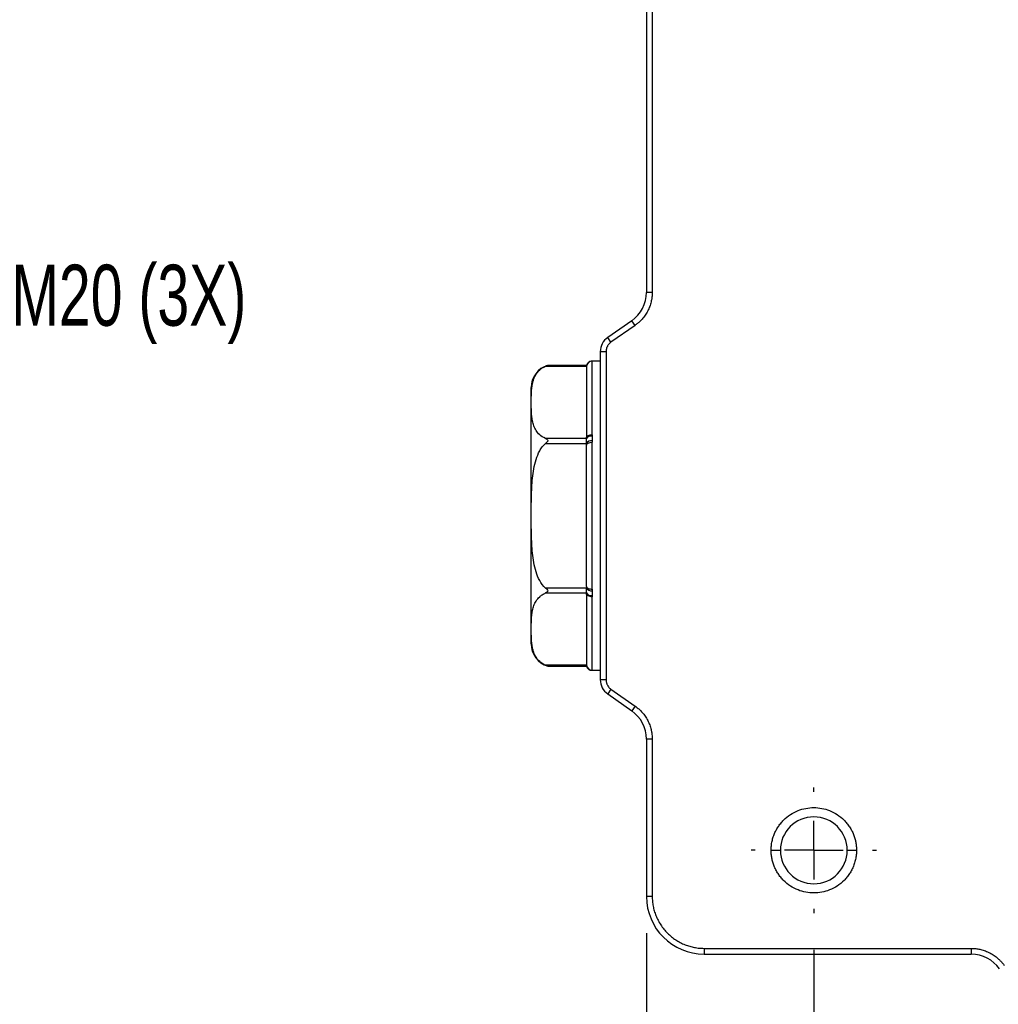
# Model space of a CAD drawing. Header units: millimetres. Extents: x 16 to 683, y 16 to 524.
# Tile 19 of 38: x 372 to 457, y 104 to 189. Entities that reach past the tile are written whole.
import ezdxf

# ---------------------------------------------------------------- set-up
doc = ezdxf.new("R2010")
doc.units = ezdxf.units.MM
doc.header["$LTSCALE"] = 2.5
doc.linetypes.add('CENTERX2', pattern=[20.32, 12.7, -2.54, 2.54, -2.54])
doc.layers.add('CENTER', color=40, linetype='CENTERX2')
doc.layers.add('DIMENSIONS', color=140, linetype='Continuous', lineweight=25)
doc.styles.add('SLDTEXTSTYLE0', font='TXT', dxfattribs={"width": 0.7})
doc.dimstyles.new('SLDDIMSTYLE0', dxfattribs={"dimtxt": 5.39502, "dimasz": 8.255, "dimexe": 0, "dimexo": 0.0625, "dimgap": 1.348755, "dimtad": 0, "dimtih": 1, "dimtoh": 1, "dimrnd": 1e-09, "dimzin": 12, "dimdsep": 46, "dimtxsty": 'SLDTEXTSTYLE0', "dimsah": 1, "dimcen": 0.09, "dimadec": 0, "dimazin": 3, "dimtfac": 1, "dimtmove": 0, "dimatfit": 0, "dimfxl": 0, "dimfrac": 2, "dimtolj": 1, "dimtzin": 12, "dimarcsym": 0})
doc.dimstyles.new('SLDDIMSTYLE1', dxfattribs={"dimtxt": 5.39502, "dimasz": 8.255, "dimexe": 0, "dimexo": 0.0625, "dimgap": 1.348755, "dimtad": 0, "dimtih": 1, "dimtoh": 1, "dimrnd": 1e-09, "dimzin": 4, "dimdsep": 46, "dimtxsty": 'SLDTEXTSTYLE0', "dimsah": 1, "dimcen": 0.09, "dimadec": 0, "dimazin": 1, "dimtfac": 1, "dimtofl": 0, "dimtmove": 0, "dimatfit": 3, "dimfxl": 0, "dimfrac": 2, "dimtolj": 1, "dimtzin": 12, "dimarcsym": 0})

# ---------------------------------------------------------------- blocks, each defined once
blk = doc.blocks.new('_D_19')
at = {"layer": 'DIMENSIONS'}
for p, q in [((440.954, 108.492), (440.954, 71.748)), ((506.954, 108.492), (506.954, 71.748)), ((440.954, 79.685), (459.67, 79.685)), ((466.98, 79.685), (465.169, 79.685)), ((465.169, 79.685), (465.169, 71.111)), ((483.012, 79.685), (484.824, 79.685)), ((484.824, 79.685), (484.824, 71.111)), ((506.954, 79.685), (490.322, 79.685)), ((465.169, 71.111), (466.98, 71.111)), ((484.824, 71.111), (483.012, 71.111))]:
    blk.add_line(p, q, dxfattribs=at)
for points in [[(440.954, 79.685), (449.209, 78.415), (449.209, 80.955)], [(506.954, 79.685), (498.699, 80.955), (498.699, 78.415)]]:
    blk.add_solid(points, dxfattribs=at)
at = {"layer": 'DIMENSIONS', "char_height": 5.2917, "attachment_point": 1, "style": 'SLDTEXTSTYLE0'}
for s, insert in [('66.0', (466.98, 87.714)), ('2.60', (466.98, 77.932))]:
    blk.add_mtext(s, dxfattribs=dict(at, insert=insert))
blk = doc.blocks.new('_D_20')
at = {"layer": 'DIMENSIONS'}
for p, q in [((426.454, 109.932), (426.454, 71.748)), ((440.954, 108.492), (440.954, 71.748)), ((394.614, 84.732), (392.803, 84.732)), ((392.803, 84.732), (392.803, 76.158)), ((410.646, 84.732), (412.458, 84.732)), ((412.458, 84.732), (412.458, 76.158)), ((426.454, 79.685), (415.477, 79.685)), ((440.954, 79.685), (456.829, 79.685)), ((392.803, 76.158), (394.614, 76.158)), ((412.458, 76.158), (410.646, 76.158))]:
    blk.add_line(p, q, dxfattribs=at)
for points in [[(426.454, 79.685), (418.199, 80.955), (418.199, 78.415)], [(440.954, 79.685), (449.209, 78.415), (449.209, 80.955)]]:
    blk.add_solid(points, dxfattribs=at)
at = {"layer": 'DIMENSIONS', "char_height": 5.2917, "attachment_point": 1, "style": 'SLDTEXTSTYLE0'}
for s, insert in [('14.5', (394.614, 92.761)), ('0.57', (394.614, 82.979)), ('SYM.', (393.791, 73.197))]:
    blk.add_mtext(s, dxfattribs=dict(at, insert=insert))
blk = doc.blocks.new('SW_CENTERMARKSYMBOL_9')
at = {"layer": 'CENTER', "color": 0}
for p, q in [((0, 5.08), (0, 5.44)), ((0, 0), (0, 2.54)), ((-5.08, 0), (-5.44, 0)), ((0, 0), (-2.54, 0)), ((0, 0), (0, -2.54)), ((0, 0), (2.54, 0)), ((5.08, 0), (5.44, 0)), ((0, -5.08), (0, -5.44))]:
    blk.add_line(p, q, dxfattribs=at)

msp = doc.modelspace()

# ---------------------------------------------------------------- linework, layer by layer
for p, q in [((426.454393, 271.606694), (426.454393, 165.469225)), ((426.954393, 271.606694), (426.954393, 165.469225)), ((426.954393, 165.469225), (426.454393, 165.469225)), ((425.175123, 163.011769), (423.094029, 161.554571)), ((425.461911, 162.602193), (423.380817, 161.144995)), ((425.461911, 162.602193), (425.175123, 163.011769)), ((423.380817, 161.144995), (423.094029, 161.554571)), ((422.454393, 160.325843), (422.454393, 131.887544)), ((422.954393, 160.325843), (422.454393, 160.325843)), ((422.954393, 160.325843), (422.954393, 131.887544)), ((417.714418, 159.068207), (421.254393, 159.068207)), ((421.254452, 159.135194), (417.903559, 159.135194)), ((422.454393, 159.506694), (421.737599, 159.506694)), ((421.754393, 153.132818), (421.754393, 159.501313)), ((421.254393, 152.803957), (417.714418, 152.803957)), ((421.254393, 152.87065), (421.254393, 152.803957)), ((417.714418, 152.370944), (421.254393, 152.370944)), ((421.254393, 152.370944), (421.254393, 152.237558)), ((421.754393, 139.738199), (421.754393, 152.475189)), ((421.254393, 139.975829), (421.254393, 139.842443)), ((421.254393, 139.842443), (417.714418, 139.842443)), ((417.714418, 139.40943), (421.254393, 139.40943)), ((421.254393, 139.40943), (421.254393, 139.342737)), ((421.754393, 132.712074), (421.754393, 139.080569)), ((421.254393, 133.14518), (417.714418, 133.14518)), ((417.903559, 133.078193), (421.254393, 133.078193)), ((421.737599, 132.706694), (422.454393, 132.706694)), ((422.954393, 131.887544), (422.454393, 131.887544)), ((423.380817, 131.068392), (423.094029, 130.658816)), ((423.094029, 130.658816), (425.175123, 129.201618)), ((423.380817, 131.068392), (425.461911, 129.611194)), ((425.461911, 129.611194), (425.175123, 129.201618)), ((426.454393, 126.744162), (426.454393, 113.106694)), ((426.954393, 126.744162), (426.454393, 126.744162)), ((426.954393, 126.744162), (426.954393, 113.106694)), ((437.254393, 117.106694), (438.054393, 117.106694)), ((443.854393, 117.106694), (444.654393, 117.106694)), ((426.954393, 113.106694), (426.454393, 113.106694)), ((431.454393, 108.606694), (454.591862, 108.606694)), ((431.454393, 108.606694), (431.454393, 108.106694)), ((454.591862, 108.606694), (454.591862, 108.106694)), ((431.454393, 108.106694), (454.591862, 108.106694))]:
    msp.add_line(p, q)
at = {"flags": 128}
for points in [[(421.254393, 152.87065), (421.264001, 152.921796), (421.292453, 152.970977), (421.338658, 153.016303), (421.40084, 153.056031), (421.476608, 153.088635), (421.563051, 153.112862), (421.656848, 153.127781), (421.754393, 153.132818)], [(421.254393, 152.237558), (421.264001, 152.283917), (421.292453, 152.328495), (421.338658, 152.369578), (421.40084, 152.405588), (421.476608, 152.435141), (421.563051, 152.4571), (421.656848, 152.470623), (421.754393, 152.475189)], [(421.254393, 139.975829), (421.264001, 139.92947), (421.292453, 139.884892), (421.338658, 139.843809), (421.40084, 139.807799), (421.476608, 139.778247), (421.563051, 139.756287), (421.656848, 139.742765), (421.754393, 139.738199)], [(421.754393, 139.080569), (421.656848, 139.085606), (421.563051, 139.100525), (421.476608, 139.124752), (421.40084, 139.157356), (421.338658, 139.197084), (421.292453, 139.24241), (421.264001, 139.291591), (421.254393, 139.342737)]]:
    msp.add_lwpolyline(points, dxfattribs=at)
for centre, radius, start, end in [((423.454393, 165.469225), 3, 305, 0), ((423.954393, 160.325843), 1.5, 125, 180), ((418.454393, 157.212545), 2, 105.98686393, 180), ((421.750236, 159.005006), 0.499854, 90.13876998, 172.73612258), ((421.754293, 159.001414), 0.4999, 89.98849777, 179.98849315), ((421.641677, 152.543741), 0.466584, 76.69860553, 146.10282084), ((421.706285, 152.075583), 0.539856, 85.45914035, 146.8309999), ((421.706285, 140.137804), 0.539856, 213.1690001, 274.54085965), ((421.641677, 139.669646), 0.466584, 213.89717916, 283.30139447), ((418.454393, 135.000842), 2, 180, 254.01313607), ((421.754293, 133.211973), 0.4999, 180.01150685, 270.01150223), ((421.750236, 133.208381), 0.499854, 187.26387742, 269.86123002), ((423.954393, 131.887544), 1.5, 180, 235), ((423.454393, 126.744162), 3, 0, 55), ((440.954393, 117.106694), 2.9, 0, 180), ((440.954393, 117.106694), 2.9, 180, 0), ((431.454393, 113.106694), 5, 180, 270), ((454.591862, 105.106694), 3, 35, 90)]:
    msp.add_arc(centre, radius, start, end)
for points, knots in [([(426.954393, 165.469225), (426.953646, 165.41395), (426.952155, 165.303571), (426.940023, 165.138505), (426.920637, 164.974326), (426.893287, 164.811029), (426.839969, 164.564351), (426.740526, 164.23905), (426.566609, 163.849301), (426.347024, 163.483137), (426.115048, 163.186043), (425.889649, 162.950506), (425.684413, 162.765566), (425.536166, 162.656715), (425.461911, 162.602193)], [0, 0, 0, 0, 0.049370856, 0.0985879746, 0.1477618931, 0.1970034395, 0.2464229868, 0.3731445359, 0.5000197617, 0.6267413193, 0.7536165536, 0.8357961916, 0.9177527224, 1, 1, 1, 1]), ([(423.380817, 161.144995), (423.354867, 161.125782), (423.303318, 161.087615), (423.233598, 161.021613), (423.170533, 160.949898), (423.114617, 160.871829), (423.055378, 160.769979), (423.00096, 160.641957), (422.961435, 160.485971), (422.956751, 160.379465), (422.954393, 160.325843)], [0, 0, 0, 0, 0.100882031, 0.200402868, 0.299495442, 0.399104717, 0.500161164, 0.667381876, 0.832536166, 1, 1, 1, 1]), ([(417.714418, 152.803957), (417.499049, 152.892708), (417.337605, 153.003664), (417.069544, 153.24566), (416.96921, 153.372807), (416.805967, 153.633931), (416.743633, 153.768665), (416.645585, 154.037862), (416.609577, 154.172845), (416.52572, 154.578511), (416.501288, 154.849887), (416.472999, 155.393246), (416.469337, 155.665236), (416.469366, 156.209433), (416.473062, 156.481733), (416.501532, 157.025334), (416.526123, 157.296751), (416.610278, 157.702127), (416.646393, 157.836954), (416.744576, 158.105647), (416.806756, 158.239719), (416.969983, 158.500366), (417.071966, 158.628865), (417.270781, 158.808084), (417.344529, 158.865417), (417.512753, 158.973412), (417.60771, 159.024234), (417.714418, 159.068207)], [0, 0, 0, 0, 0.0625, 0.0625, 0.125, 0.125, 0.1875, 0.1875, 0.25, 0.25, 0.375, 0.375, 0.5, 0.5, 0.625, 0.625, 0.75, 0.75, 0.8125, 0.8125, 0.875, 0.875, 0.9375, 0.9375, 0.96875, 0.96875, 1, 1, 1, 1]), ([(417.903559, 159.135194), (417.903559, 159.135194), (417.871163, 159.125627), (417.798662, 159.101106), (417.757262, 159.085863), (417.714418, 159.068207)], [0, 0, 0, 0, 0.5, 0.5, 1, 1, 1, 1]), ([(421.737599, 159.506694), (421.684075, 159.501694), (421.574019, 159.491413), (421.425792, 159.408521), (421.308785, 159.285606), (421.271475, 159.181729), (421.253343, 159.131245)], [0, 0, 0, 0, 0.243337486, 0.500352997, 0.757173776, 1, 1, 1, 1]), ([(421.254393, 159.068207), (421.254472, 159.087325), (421.254635, 159.127161), (421.254514, 159.129615), (421.254451, 159.130891)], [0, 0, 0, 0, 0.479933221, 1, 1, 1, 1]), ([(421.254393, 159.001514), (421.254393, 158.968403), (421.254393, 158.902176), (421.254393, 158.556696), (421.254393, 158.03194), (421.254393, 157.307361), (421.254393, 156.40957), (421.254393, 155.355437), (421.254393, 154.206873), (421.254393, 153.362156), (421.254393, 152.953893)], [0, 0, 0, 0, 0.1240346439, 0.2480894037, 0.3760323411, 0.5040158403, 0.6319587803, 0.759942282, 0.8839770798, 1, 1, 1, 1]), ([(421.749025, 159.504859), (421.750591, 159.504389), (421.753745, 159.503441), (421.754176, 159.502026), (421.754393, 159.501313)], [0, 0, 0, 0, 0.496300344, 1, 1, 1, 1]), ([(416.454393, 135.000842), (416.454393, 135.000842), (416.454393, 136.170979), (416.454393, 140.336363), (416.454393, 143.161322), (416.454393, 149.052065), (416.454393, 151.877024), (416.454393, 156.042408), (416.454393, 157.212545), (416.454393, 157.212545)], [0, 0, 0, 0, 0.25, 0.25, 0.5, 0.5, 0.75, 0.75, 1, 1, 1, 1]), ([(417.714418, 152.803957), (417.757313, 152.78628), (417.798875, 152.765114), (417.871712, 152.707434), (417.903705, 152.668662), (417.903486, 152.596576), (417.895057, 152.571411), (417.869616, 152.52533), (417.852912, 152.503767), (417.79853, 152.442487), (417.757182, 152.40619), (417.714418, 152.370944)], [0, 0, 0, 0, 0.25, 0.25, 0.5, 0.5, 0.625, 0.625, 0.75, 0.75, 1, 1, 1, 1]), ([(421.254393, 152.370944), (421.254393, 152.458874), (421.254394, 152.545351), (421.254393, 152.696298), (421.254393, 152.759991), (421.254393, 152.803957)], [0, 0, 0, 0, 0.5, 0.5, 1, 1, 1, 1]), ([(421.749025, 152.997808), (421.745999, 152.95826), (421.741145, 152.894817), (421.736263, 152.806734), (421.741145, 152.718383), (421.745999, 152.653928), (421.749025, 152.613744)], [0, 0, 0, 0, 0.311683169, 0.499999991, 0.688285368, 1, 1, 1, 1]), ([(421.754393, 153.132818), (421.754176, 153.110191), (421.753745, 153.065269), (421.750591, 153.020184), (421.749025, 152.997808)], [0, 0, 0, 0, 0.503699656, 1, 1, 1, 1]), ([(417.714418, 139.842443), (417.499049, 140.019946), (417.337605, 140.241859), (417.069544, 140.72585), (416.96921, 140.980145), (416.805967, 141.502391), (416.743633, 141.77186), (416.645585, 142.310254), (416.609577, 142.580221), (416.52572, 143.391553), (416.501288, 143.934303), (416.472999, 145.021021), (416.469337, 145.565001), (416.469366, 146.653395), (416.473062, 147.197996), (416.501532, 148.285197), (416.526123, 148.828032), (416.610278, 149.638783), (416.646393, 149.908437), (416.744576, 150.445823), (416.806756, 150.713967), (416.969983, 151.235261), (417.071966, 151.492261), (417.270781, 151.850699), (417.344529, 151.965365), (417.512753, 152.181353), (417.60771, 152.282997), (417.714418, 152.370944)], [0, 0, 0, 0, 0.0625, 0.0625, 0.125, 0.125, 0.1875, 0.1875, 0.25, 0.25, 0.375, 0.375, 0.5, 0.5, 0.625, 0.625, 0.75, 0.75, 0.8125, 0.8125, 0.875, 0.875, 0.9375, 0.9375, 0.96875, 0.96875, 1, 1, 1, 1]), ([(421.749025, 152.613744), (421.750591, 152.590899), (421.753745, 152.544866), (421.754176, 152.498529), (421.754393, 152.475189)], [0, 0, 0, 0, 0.496300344, 1, 1, 1, 1]), ([(417.714418, 133.14518), (417.499049, 133.233931), (417.337605, 133.344888), (417.069544, 133.586884), (416.96921, 133.714031), (416.805967, 133.975154), (416.743633, 134.109888), (416.645585, 134.379085), (416.609577, 134.514069), (416.52572, 134.919735), (416.501288, 135.19111), (416.472999, 135.734469), (416.469337, 136.006459), (416.469366, 136.550656), (416.473062, 136.822956), (416.501532, 137.366557), (416.526123, 137.637974), (416.610278, 138.04335), (416.646393, 138.178177), (416.744576, 138.44687), (416.806756, 138.580942), (416.969983, 138.841589), (417.071966, 138.970089), (417.270781, 139.149308), (417.344529, 139.206641), (417.512753, 139.314635), (417.60771, 139.365457), (417.714418, 139.40943)], [0, 0, 0, 0, 0.0625, 0.0625, 0.125, 0.125, 0.1875, 0.1875, 0.25, 0.25, 0.375, 0.375, 0.5, 0.5, 0.625, 0.625, 0.75, 0.75, 0.8125, 0.8125, 0.875, 0.875, 0.9375, 0.9375, 0.96875, 0.96875, 1, 1, 1, 1]), ([(417.714418, 139.842443), (417.757313, 139.807089), (417.798875, 139.770622), (417.871712, 139.688324), (417.903705, 139.640117), (417.903486, 139.568097), (417.895057, 139.545417), (417.869616, 139.50723), (417.852912, 139.491005), (417.79853, 139.448122), (417.757182, 139.427053), (417.714418, 139.40943)], [0, 0, 0, 0, 0.25, 0.25, 0.5, 0.5, 0.625, 0.625, 0.75, 0.75, 1, 1, 1, 1]), ([(421.254393, 139.40943), (421.254393, 139.453396), (421.254394, 139.516874), (421.254393, 139.667773), (421.254393, 139.754512), (421.254393, 139.842443)], [0, 0, 0, 0, 0.5, 0.5, 1, 1, 1, 1]), ([(421.254393, 139.259494), (421.254393, 138.851311), (421.254393, 138.006612), (421.254393, 136.858122), (421.254393, 135.803925), (421.254393, 134.906197), (421.254393, 134.18151), (421.254393, 133.65677), (421.254393, 133.311174), (421.254393, 133.244975), (421.254393, 133.211873)], [0, 0, 0, 0, 0.1160026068, 0.2400573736, 0.3680003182, 0.4959838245, 0.6239267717, 0.7519102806, 0.8759450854, 1, 1, 1, 1]), ([(421.749025, 139.599643), (421.743917, 139.534981), (421.737596, 139.47066), (421.737601, 139.342639), (421.74392, 139.278974), (421.749025, 139.215579)], [0, 0, 0, 0, 0.5, 0.5, 1, 1, 1, 1]), ([(421.754393, 139.738199), (421.754176, 139.714858), (421.753745, 139.668521), (421.750591, 139.622489), (421.749025, 139.599643)], [0, 0, 0, 0, 0.503699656, 1, 1, 1, 1]), ([(421.749025, 139.215579), (421.750591, 139.193203), (421.753745, 139.148119), (421.754176, 139.103196), (421.754393, 139.080569)], [0, 0, 0, 0, 0.496300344, 1, 1, 1, 1]), ([(417.714418, 133.14518), (417.757234, 133.127536), (417.798714, 133.11226), (417.871471, 133.08766), (417.903559, 133.078193), (417.903559, 133.078193)], [0, 0, 0, 0, 0.5, 0.5, 1, 1, 1, 1]), ([(421.253453, 133.081727), (421.271616, 133.031283), (421.308985, 132.927495), (421.425989, 132.804729), (421.574138, 132.721951), (421.684114, 132.711686), (421.737599, 132.706694)], [0, 0, 0, 0, 0.242861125, 0.499683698, 0.756680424, 1, 1, 1, 1]), ([(421.754393, 132.712074), (421.754176, 132.711361), (421.753745, 132.709946), (421.750591, 132.708999), (421.749025, 132.708528)], [0, 0, 0, 0, 0.503699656, 1, 1, 1, 1]), ([(422.954393, 131.887544), (422.955247, 131.855267), (422.956944, 131.791149), (422.97102, 131.69618), (422.993593, 131.603387), (423.025472, 131.512804), (423.074924, 131.40586), (423.148581, 131.287853), (423.253687, 131.166006), (423.338244, 131.10108), (423.380817, 131.068392)], [0, 0, 0, 0, 0.100882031, 0.200402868, 0.299495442, 0.399104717, 0.500161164, 0.667381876, 0.832536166, 1, 1, 1, 1]), ([(425.461911, 129.611194), (425.506761, 129.578878), (425.596323, 129.514346), (425.724578, 129.40973), (425.847946, 129.29968), (425.966024, 129.183613), (426.137509, 128.998449), (426.346942, 128.730405), (426.56645, 128.36439), (426.740446, 127.974493), (426.850755, 127.614064), (426.914412, 127.294329), (426.948188, 127.020133), (426.952322, 126.836261), (426.954393, 126.744162)], [0, 0, 0, 0, 0.049370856, 0.098587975, 0.147761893, 0.197003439, 0.246422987, 0.373144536, 0.500019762, 0.626741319, 0.753616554, 0.835796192, 0.917752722, 1, 1, 1, 1]), ([(437.254393, 117.106694), (437.255405, 117.173581), (437.25742, 117.306876), (437.273907, 117.505733), (437.300283, 117.70259), (437.337493, 117.897443), (437.38528, 118.090287), (437.443731, 118.281116), (437.532267, 118.523363), (437.663365, 118.811567), (437.853513, 119.136926), (438.077319, 119.443738), (438.418418, 119.821839), (438.911199, 120.222469), (439.568271, 120.56232), (440.256748, 120.763804), (440.954217, 120.828129), (441.651859, 120.76384), (442.340358, 120.562402), (442.997588, 120.22247), (443.490228, 119.821953), (443.831356, 119.443878), (444.055073, 119.137224), (444.245364, 118.811719), (444.397021, 118.478165), (444.513363, 118.140078), (444.594525, 117.801209), (444.645167, 117.456017), (444.651308, 117.223491), (444.654393, 117.106694)], [0, 0, 0, 0, 0.017276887, 0.034430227, 0.051509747, 0.068565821, 0.085649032, 0.10280972, 0.120097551, 0.15225168, 0.184451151, 0.217289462, 0.25017408, 0.315809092, 0.380080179, 0.440024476, 0.500014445, 0.559958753, 0.619948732, 0.684219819, 0.749854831, 0.782693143, 0.815577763, 0.847731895, 0.87993137, 0.910075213, 0.939954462, 0.96983936, 1, 1, 1, 1]), ([(444.654393, 117.106694), (444.653382, 117.039807), (444.651366, 116.906511), (444.634879, 116.707654), (444.608504, 116.510797), (444.571293, 116.315944), (444.523507, 116.1231), (444.465055, 115.932271), (444.376519, 115.690024), (444.245421, 115.40182), (444.055274, 115.076461), (443.831468, 114.76965), (443.490369, 114.391548), (442.997588, 113.990918), (442.340515, 113.651067), (441.652039, 113.449583), (440.95457, 113.385258), (440.256927, 113.449547), (439.568429, 113.650986), (438.911199, 113.990918), (438.418559, 114.391435), (438.077431, 114.769509), (437.853714, 115.076163), (437.663422, 115.401668), (437.511766, 115.735222), (437.395423, 116.073309), (437.314262, 116.412178), (437.263619, 116.75737), (437.257478, 116.989896), (437.254393, 117.106694)], [0, 0, 0, 0, 0.017276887, 0.034430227, 0.051509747, 0.068565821, 0.085649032, 0.10280972, 0.120097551, 0.15225168, 0.184451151, 0.217289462, 0.25017408, 0.315809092, 0.380080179, 0.440024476, 0.500014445, 0.559958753, 0.619948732, 0.684219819, 0.749854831, 0.782693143, 0.815577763, 0.847731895, 0.87993137, 0.910075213, 0.939954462, 0.96983936, 1, 1, 1, 1]), ([(426.954393, 113.106694), (426.955336, 113.035472), (426.957215, 112.893499), (426.972564, 112.681543), (426.997113, 112.471452), (427.031743, 112.263228), (427.076221, 112.056875), (427.130602, 111.852397), (427.194891, 111.649795), (427.296557, 111.374459), (427.451799, 111.033181), (427.683082, 110.637458), (427.955226, 110.264339), (428.26668, 109.919234), (428.611898, 109.607638), (428.984858, 109.335585), (429.380731, 109.104151), (429.78641, 108.919704), (430.197592, 108.778219), (430.609736, 108.679508), (431.029557, 108.617915), (431.31235, 108.610445), (431.454393, 108.606694)], [0, 0, 0, 0, 0.0302331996, 0.0602673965, 0.0901689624, 0.120005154, 0.1498436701, 0.1797521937, 0.2097979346, 0.2400471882, 0.3043220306, 0.3686713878, 0.4343138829, 0.5000324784, 0.5656749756, 0.6313935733, 0.6956684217, 0.7600177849, 0.8202694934, 0.8799904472, 0.939720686, 1, 1, 1, 1]), ([(454.591862, 108.606694), (454.647137, 108.605947), (454.757515, 108.604456), (454.922582, 108.592323), (455.086761, 108.572937), (455.250058, 108.545587), (455.496736, 108.492269), (455.822037, 108.392827), (456.211786, 108.218909), (456.57795, 107.999324), (456.875044, 107.767349), (457.110581, 107.541949), (457.29552, 107.336714), (457.404372, 107.188466), (457.458894, 107.114211)], [0, 0, 0, 0, 0.049370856, 0.098587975, 0.147761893, 0.197003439, 0.246422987, 0.373144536, 0.500019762, 0.626741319, 0.753616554, 0.835796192, 0.917752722, 1, 1, 1, 1])]:
    msp.add_open_spline(points, degree=3, knots=knots)
for points in [[(421.737599, 159.506694), (421.737598, 159.506694), (421.743919, 159.506082), (421.749025, 159.504859)], [(421.254393, 139.975829), (421.254393, 143.801422), (421.254393, 148.411965), (421.254393, 152.237558)], [(421.254393, 133.078193), (421.254394, 133.078193), (421.254393, 133.101232), (421.254393, 133.14518)], [(421.749025, 132.708528), (421.743918, 132.707305), (421.737599, 132.706694), (421.737599, 132.706694)]]:
    msp.add_open_spline(points, degree=3)

# ---------------------------------------------------------------- block references
at = {"layer": 'CENTER'}
msp.add_blockref('SW_CENTERMARKSYMBOL_9', (440.954393, 117.106694), dxfattribs=at)

# ---------------------------------------------------------------- texts
at = {"layer": 'DIMENSIONS', "insert": (371.417684, 167.866486), "char_height": 5.2916667, "attachment_point": 1, "style": 'SLDTEXTSTYLE0'}
msp.add_mtext('M20 (3X)', dxfattribs=at)

# ---------------------------------------------------------------- dimensions: what is measured, and where the dimension line sits
at = {"layer": 'DIMENSIONS'}
dim = msp.add_linear_dim(base=(426.454393, 79.685355), p1=(440.954393, 111.666694), p2=(426.454393, 113.106694), text='<>\\PSYM.', dimstyle='SLDDIMSTYLE0', dxfattribs=at)
dim.commit()
dim.dimension.update_dxf_attribs({"geometry": '_D_20', "text_midpoint": (402.630186, 79.685355), "dimtype": 160})
dim = msp.add_linear_dim(base=(506.954393, 79.685355), p1=(440.954393, 111.666694), p2=(506.954393, 111.666694), dimstyle='SLDDIMSTYLE1', dxfattribs=at)
dim.commit()
dim.dimension.update_dxf_attribs({"geometry": '_D_19', "text_midpoint": (474.996129, 79.685355), "dimtype": 160})

doc.saveas('drawing.dxf')
